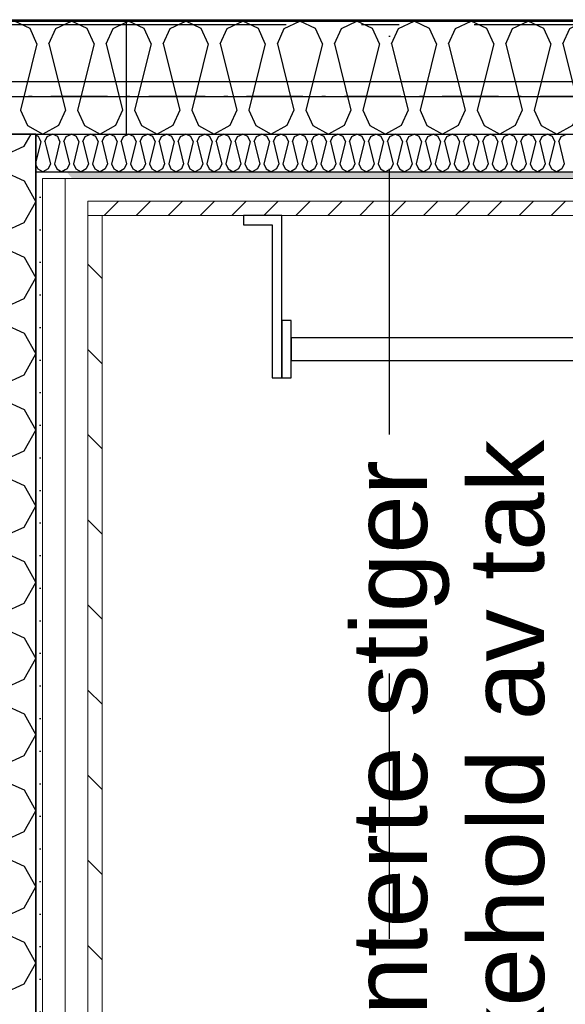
# Model space of a CAD drawing. Header units: millimetres. Extents: x -117798 to 93698, y -182207 to 252400.
# Tile 105 of 222: x -66615 to -65890, y -27118 to -25810. Entities that reach past the tile are written whole.
import ezdxf
from ezdxf.enums import TextEntityAlignment as Align

# ---------------------------------------------------------------- set-up
doc = ezdxf.new("R2010")
doc.units = ezdxf.units.MM
doc.header["$LTSCALE"] = 0.5
doc.header["$MEASUREMENT"] = 0
for name, pattern in [('Akselinje', [1500, 1000, -200, 100, -200]), ('Over snittplan', [260, 150, -50, 10, -50]), ('PLINE', [0]), ('Prikk & stiplet', [1340.555525, 705.555534, -352.777767, 0, -282.222223])]:
    doc.linetypes.add(name, pattern=pattern)
for name, color, linetype in [('223- Bjelker', 7, 'Continuous'), ('232- Ikke-bærende yttervegger', 7, 'Continuous'), ('232- Ikke-bærende yttervegger (Skravur)', 7, 'Continuous'), ('232- Ikke-bærende yttervegger (Skravur)(Nye konstruksjoner)', 7, 'Continuous'), ('232- Ikke-bærende yttervegger(Nye konstruksjoner)', 7, 'Continuous'), ('235- Utvendig kledning og overflate (Skravur)(Nye konstruksjoner)', 7, 'Continuous'), ('251- Frittbærende dekker', 7, 'Continuous'), ('261- Primærkonstruksjon (tak)', 7, 'Continuous'), ('261- Primærkonstruksjon (tak)(Nye konstruksjoner)', 7, 'Continuous'), ('262- Taktekking(Nye konstruksjoner)', 7, 'Continuous'), ('282- Utvendige trapper(Nye konstruksjoner)', 7, 'Continuous'), ('82-- Modullinjer', 7, 'Continuous'), ('852- Snittmarkør', 7, 'Continuous')]:
    doc.layers.add(name, color=color, linetype=linetype)
doc.layers.add('235- Utvendig kledning og overflate(Nye konstruksjoner)', color=7, linetype='Continuous', lineweight=0)
doc.styles.add('GENERATED_STYLE_1', font='arial.ttf')
doc.styles.add('GENERATED_STYLE_4', font='arial.ttf')
pattern_1 = [(45, (0, 0), (-21.213203, 21.213203), [])]
pattern_2 = [(0, (0, 0), (0, 43.30127), [0, -25]), (0, (12.5, 21.65), (0, 43.30127), [0, -25])]

# ---------------------------------------------------------------- blocks, each defined once
blk = doc.blocks.new('*X366')
at = {"layer": '232- Ikke-bærende yttervegger (Skravur)(Nye konstruksjoner)', "linetype": 'PLINE'}
for p, q in [((-66608.6, -25978.2), (-66599.5, -25961.9)), ((-66635.7, -25990.6), (-66608.6, -25978.2)), ((-66635.7, -26011.8), (-66608.6, -26024.2)), ((-66608.6, -26024.2), (-66593.2, -26051.8)), ((-66608.6, -26079.4), (-66593.2, -26051.8)), ((-66635.7, -26091.7), (-66608.6, -26079.4)), ((-66635.7, -26113), (-66608.6, -26125.3)), ((-66608.6, -26125.3), (-66593.2, -26153)), ((-66608.6, -26180.6), (-66593.2, -26153)), ((-66635.7, -26192.9), (-66608.6, -26180.6)), ((-66635.7, -26214.2), (-66608.6, -26226.5)), ((-66608.6, -26226.5), (-66593.2, -26254.1)), ((-66608.6, -26281.8), (-66593.2, -26254.1)), ((-66635.7, -26294.1), (-66608.6, -26281.8)), ((-66635.7, -26315.3), (-66608.6, -26327.7)), ((-66608.6, -26327.7), (-66593.2, -26355.3)), ((-66608.6, -26382.9), (-66593.2, -26355.3)), ((-66635.7, -26395.3), (-66608.6, -26382.9)), ((-66635.7, -26416.5), (-66608.6, -26428.8)), ((-66608.6, -26428.8), (-66593.2, -26456.5)), ((-66608.6, -26484.1), (-66593.2, -26456.5)), ((-66635.7, -26496.4), (-66608.6, -26484.1)), ((-66635.7, -26517.7), (-66608.6, -26530)), ((-66608.6, -26530), (-66593.2, -26557.6)), ((-66608.6, -26585.3), (-66593.2, -26557.6)), ((-66635.7, -26597.6), (-66608.6, -26585.3)), ((-66635.7, -26618.9), (-66608.6, -26631.2)), ((-66608.6, -26631.2), (-66593.2, -26658.8)), ((-66608.6, -26686.4), (-66593.2, -26658.8)), ((-66635.7, -26698.8), (-66608.6, -26686.4)), ((-66635.7, -26720), (-66608.6, -26732.4)), ((-66608.6, -26732.4), (-66593.2, -26760)), ((-66608.6, -26787.6), (-66593.2, -26760)), ((-66635.7, -26799.9), (-66608.6, -26787.6)), ((-66635.7, -26821.2), (-66608.6, -26833.5)), ((-66608.6, -26833.5), (-66593.2, -26861.2)), ((-66608.6, -26888.8), (-66593.2, -26861.2)), ((-66635.7, -26901.1), (-66608.6, -26888.8)), ((-66635.7, -26922.4), (-66608.6, -26934.7)), ((-66608.6, -26934.7), (-66593.2, -26962.3)), ((-66608.6, -26990), (-66593.2, -26962.3)), ((-66635.7, -27002.3), (-66608.6, -26990)), ((-66635.7, -27023.5), (-66608.6, -27035.9)), ((-66608.6, -27035.9), (-66593.2, -27063.5)), ((-66608.6, -27091.1), (-66593.2, -27063.5)), ((-66635.7, -27103.5), (-66608.6, -27091.1))]:
    blk.add_line(p, q, dxfattribs=at)
blk = doc.blocks.new('*X422')
at = {"layer": '235- Utvendig kledning og overflate (Skravur)(Nye konstruksjoner)', "linetype": 'PLINE'}
for p, q in [((-66591.1, -25964.5), (-66593.2, -25963.5)), ((-66586.5, -25972), (-66588.3, -25967.9)), ((-66586.5, -25972), (-66593.2, -25998.8)), ((-66593.2, -26002.7), (-66590.7, -26008.1)), ((-66590.7, -26008.1), (-66584.2, -26011.7))]:
    blk.add_line(p, q, dxfattribs=at)
blk = doc.blocks.new('*X423')
at = {"layer": '235- Utvendig kledning og overflate (Skravur)(Nye konstruksjoner)', "linetype": 'PLINE'}
for p, q in [((-66579.4, -25978.8), (-66573.8, -26001.3)), ((-66566.8, -25994.3), (-66568.5, -26001.3)), ((-66576.9, -26008.1), (-66583.8, -26011.9)), ((-66573.8, -26001.3), (-66576.9, -26008.1)), ((-66568.5, -26001.3), (-66565.4, -26008.1)), ((-66565.4, -26008.1), (-66558.5, -26011.9)), ((-66554.3, -26009.6), (-66558.5, -26011.9)), ((-66584.2, -26011.7), (-66583.8, -26011.9))]:
    blk.add_line(p, q, dxfattribs=at)
blk = doc.blocks.new('*X424')
at = {"layer": '235- Utvendig kledning og overflate (Skravur)(Nye konstruksjoner)', "linetype": 'PLINE'}
for p, q in [((-66589.5, -25965.2), (-66591.1, -25964.5)), ((-66588.3, -25967.9), (-66589.5, -25965.2)), ((-66581.1, -25972), (-66578.1, -25965.2)), ((-66578.1, -25965.2), (-66571.2, -25961.9)), ((-66564.2, -25965.2), (-66571.2, -25961.9)), ((-66561.2, -25972), (-66564.2, -25965.2)), ((-66555.9, -25972), (-66552.8, -25965.2)), ((-66552.8, -25965.2), (-66545.9, -25961.9)), ((-66539, -25965.2), (-66545.9, -25961.9)), ((-66535.9, -25972), (-66539, -25965.2)), ((-66530.6, -25972), (-66527.5, -25965.2)), ((-66527.5, -25965.2), (-66520.6, -25961.9)), ((-66513.7, -25965.2), (-66520.6, -25961.9)), ((-66510.6, -25972), (-66513.7, -25965.2)), ((-66505.3, -25972), (-66502.2, -25965.2)), ((-66502.2, -25965.2), (-66495.3, -25961.9)), ((-66488.4, -25965.2), (-66495.3, -25961.9)), ((-66485.3, -25972), (-66488.4, -25965.2)), ((-66480, -25972), (-66476.9, -25965.2)), ((-66476.9, -25965.2), (-66470, -25961.9)), ((-66463.1, -25965.2), (-66470, -25961.9)), ((-66460, -25972), (-66463.1, -25965.2)), ((-66454.7, -25972), (-66451.6, -25965.2)), ((-66451.6, -25965.2), (-66444.7, -25961.9)), ((-66437.8, -25965.2), (-66444.7, -25961.9)), ((-66434.7, -25972), (-66437.8, -25965.2)), ((-66429.4, -25972), (-66426.3, -25965.2)), ((-66426.3, -25965.2), (-66419.4, -25961.9)), ((-66412.5, -25965.2), (-66419.4, -25961.9)), ((-66409.4, -25972), (-66412.5, -25965.2)), ((-66404.1, -25972), (-66401, -25965.2)), ((-66401, -25965.2), (-66394.1, -25961.9)), ((-66387.2, -25965.2), (-66394.1, -25961.9)), ((-66384.1, -25972), (-66387.2, -25965.2)), ((-66378.8, -25972), (-66375.7, -25965.2)), ((-66375.7, -25965.2), (-66368.8, -25961.9)), ((-66361.9, -25965.2), (-66368.8, -25961.9)), ((-66358.8, -25972), (-66361.9, -25965.2)), ((-66353.5, -25972), (-66350.4, -25965.2)), ((-66350.4, -25965.2), (-66343.5, -25961.9)), ((-66336.6, -25965.2), (-66343.5, -25961.9)), ((-66333.5, -25972), (-66336.6, -25965.2)), ((-66328.2, -25972), (-66325.1, -25965.2)), ((-66325.1, -25965.2), (-66318.2, -25961.9)), ((-66311.3, -25965.2), (-66318.2, -25961.9)), ((-66308.2, -25972), (-66311.3, -25965.2)), ((-66302.9, -25972), (-66299.8, -25965.2)), ((-66299.8, -25965.2), (-66292.9, -25961.9)), ((-66286, -25965.2), (-66292.9, -25961.9)), ((-66282.9, -25972), (-66286, -25965.2)), ((-66277.6, -25972), (-66274.5, -25965.2)), ((-66274.5, -25965.2), (-66267.6, -25961.9)), ((-66260.7, -25965.2), (-66267.6, -25961.9)), ((-66257.6, -25972), (-66260.7, -25965.2)), ((-66252.3, -25972), (-66249.3, -25965.2)), ((-66249.3, -25965.2), (-66242.3, -25961.9)), ((-66235.4, -25965.2), (-66242.3, -25961.9)), ((-66232.4, -25972), (-66235.4, -25965.2)), ((-66227, -25972), (-66224, -25965.2)), ((-66224, -25965.2), (-66217.1, -25961.9)), ((-66210.1, -25965.2), (-66217.1, -25961.9)), ((-66207.1, -25972), (-66210.1, -25965.2)), ((-66201.7, -25972), (-66198.7, -25965.2)), ((-66198.7, -25965.2), (-66191.8, -25961.9)), ((-66184.9, -25965.2), (-66191.8, -25961.9)), ((-66181.8, -25972), (-66184.9, -25965.2)), ((-66176.5, -25972), (-66173.4, -25965.2)), ((-66173.4, -25965.2), (-66166.5, -25961.9)), ((-66159.6, -25965.2), (-66166.5, -25961.9)), ((-66156.5, -25972), (-66159.6, -25965.2)), ((-66151.2, -25972), (-66148.1, -25965.2)), ((-66148.1, -25965.2), (-66141.2, -25961.9)), ((-66134.3, -25965.2), (-66141.2, -25961.9)), ((-66131.2, -25972), (-66134.3, -25965.2)), ((-66125.9, -25972), (-66122.8, -25965.2)), ((-66122.8, -25965.2), (-66115.9, -25961.9)), ((-66109, -25965.2), (-66115.9, -25961.9)), ((-66105.9, -25972), (-66109, -25965.2)), ((-66100.6, -25972), (-66097.5, -25965.2)), ((-66097.5, -25965.2), (-66090.6, -25961.9)), ((-66083.7, -25965.2), (-66090.6, -25961.9)), ((-66080.6, -25972), (-66083.7, -25965.2)), ((-66075.3, -25972), (-66072.2, -25965.2)), ((-66072.2, -25965.2), (-66065.3, -25961.9)), ((-66058.4, -25965.2), (-66065.3, -25961.9)), ((-66055.3, -25972), (-66058.4, -25965.2)), ((-66050, -25972), (-66046.9, -25965.2)), ((-66046.9, -25965.2), (-66040, -25961.9)), ((-66033.1, -25965.2), (-66040, -25961.9)), ((-66030, -25972), (-66033.1, -25965.2)), ((-66024.7, -25972), (-66021.6, -25965.2)), ((-66021.6, -25965.2), (-66014.7, -25961.9)), ((-66007.8, -25965.2), (-66014.7, -25961.9)), ((-66004.7, -25972), (-66007.8, -25965.2)), ((-65999.4, -25972), (-65996.3, -25965.2)), ((-65996.3, -25965.2), (-65989.4, -25961.9)), ((-65982.5, -25965.2), (-65989.4, -25961.9)), ((-65979.4, -25972), (-65982.5, -25965.2)), ((-65974.1, -25972), (-65971, -25965.2)), ((-65971, -25965.2), (-65964.1, -25961.9)), ((-65957.2, -25965.2), (-65964.1, -25961.9)), ((-65954.1, -25972), (-65957.2, -25965.2)), ((-65948.8, -25972), (-65945.7, -25965.2)), ((-65945.7, -25965.2), (-65938.8, -25961.9)), ((-65931.9, -25965.2), (-65938.8, -25961.9)), ((-65928.8, -25972), (-65931.9, -25965.2)), ((-65923.5, -25972), (-65920.4, -25965.2)), ((-65920.4, -25965.2), (-65913.5, -25961.9)), ((-65906.6, -25965.2), (-65913.5, -25961.9)), ((-65903.5, -25972), (-65906.6, -25965.2)), ((-65898.2, -25972), (-65895.2, -25965.2)), ((-65895.2, -25965.2), (-65888.2, -25961.9)), ((-66581.1, -25972), (-66579.4, -25978.8)), ((-66561.2, -25972), (-66566.8, -25994.3)), ((-66555.9, -25972), (-66548.5, -26001.3)), ((-66535.9, -25972), (-66543.2, -26001.3)), ((-66530.6, -25972), (-66523.2, -26001.3)), ((-66510.6, -25972), (-66517.9, -26001.3)), ((-66505.3, -25972), (-66497.9, -26001.3)), ((-66485.3, -25972), (-66492.6, -26001.3)), ((-66480, -25972), (-66472.6, -26001.3)), ((-66460, -25972), (-66467.3, -26001.3)), ((-66454.7, -25972), (-66447.3, -26001.3)), ((-66434.7, -25972), (-66442, -26001.3)), ((-66429.4, -25972), (-66422.1, -26001.3)), ((-66409.4, -25972), (-66416.7, -26001.3)), ((-66404.1, -25972), (-66396.8, -26001.3)), ((-66384.1, -25972), (-66391.4, -26001.3)), ((-66378.8, -25972), (-66371.5, -26001.3)), ((-66358.8, -25972), (-66366.2, -26001.3)), ((-66353.5, -25972), (-66346.2, -26001.3)), ((-66333.5, -25972), (-66340.9, -26001.3)), ((-66328.2, -25972), (-66320.9, -26001.3)), ((-66308.2, -25972), (-66315.6, -26001.3)), ((-66302.9, -25972), (-66295.6, -26001.3)), ((-66282.9, -25972), (-66290.3, -26001.3)), ((-66277.6, -25972), (-66270.3, -26001.3)), ((-66257.6, -25972), (-66265, -26001.3)), ((-66252.3, -25972), (-66245, -26001.3)), ((-66232.4, -25972), (-66239.7, -26001.3)), ((-66227, -25972), (-66219.7, -26001.3)), ((-66207.1, -25972), (-66214.4, -26001.3)), ((-66201.7, -25972), (-66194.4, -26001.3)), ((-66181.8, -25972), (-66189.1, -26001.3)), ((-66176.5, -25972), (-66169.1, -26001.3)), ((-66156.5, -25972), (-66163.8, -26001.3)), ((-66151.2, -25972), (-66143.8, -26001.3)), ((-66131.2, -25972), (-66138.5, -26001.3)), ((-66125.9, -25972), (-66118.5, -26001.3)), ((-66105.9, -25972), (-66113.2, -26001.3)), ((-66100.6, -25972), (-66093.2, -26001.3)), ((-66080.6, -25972), (-66087.9, -26001.3)), ((-66075.3, -25972), (-66068, -26001.3)), ((-66055.3, -25972), (-66062.6, -26001.3)), ((-66050, -25972), (-66042.7, -26001.3)), ((-66030, -25972), (-66037.3, -26001.3)), ((-66024.7, -25972), (-66017.4, -26001.3)), ((-66004.7, -25972), (-66012.1, -26001.3)), ((-65999.4, -25972), (-65992.1, -26001.3)), ((-65979.4, -25972), (-65986.8, -26001.3)), ((-65974.1, -25972), (-65966.8, -26001.3)), ((-65954.1, -25972), (-65961.5, -26001.3)), ((-65948.8, -25972), (-65941.5, -26001.3)), ((-65928.8, -25972), (-65936.2, -26001.3)), ((-65923.5, -25972), (-65916.2, -26001.3)), ((-65903.5, -25972), (-65910.9, -26001.3)), ((-65898.2, -25972), (-65890.9, -26001.3)), ((-66551.6, -26008.1), (-66554.3, -26009.6)), ((-66548.5, -26001.3), (-66551.6, -26008.1)), ((-66543.2, -26001.3), (-66540.1, -26008.1)), ((-66540.1, -26008.1), (-66533.2, -26011.9)), ((-66526.3, -26008.1), (-66533.2, -26011.9)), ((-66523.2, -26001.3), (-66526.3, -26008.1)), ((-66517.9, -26001.3), (-66514.8, -26008.1)), ((-66514.8, -26008.1), (-66507.9, -26011.9)), ((-66501, -26008.1), (-66507.9, -26011.9)), ((-66497.9, -26001.3), (-66501, -26008.1)), ((-66492.6, -26001.3), (-66489.5, -26008.1)), ((-66489.5, -26008.1), (-66482.6, -26011.9)), ((-66475.7, -26008.1), (-66482.6, -26011.9)), ((-66472.6, -26001.3), (-66475.7, -26008.1)), ((-66467.3, -26001.3), (-66464.2, -26008.1)), ((-66464.2, -26008.1), (-66457.3, -26011.9)), ((-66450.4, -26008.1), (-66457.3, -26011.9)), ((-66447.3, -26001.3), (-66450.4, -26008.1)), ((-66442, -26001.3), (-66439, -26008.1)), ((-66439, -26008.1), (-66432, -26011.9)), ((-66425.1, -26008.1), (-66432, -26011.9)), ((-66422.1, -26001.3), (-66425.1, -26008.1)), ((-66416.7, -26001.3), (-66413.7, -26008.1)), ((-66413.7, -26008.1), (-66406.8, -26011.9)), ((-66399.8, -26008.1), (-66406.8, -26011.9)), ((-66396.8, -26001.3), (-66399.8, -26008.1)), ((-66391.4, -26001.3), (-66388.4, -26008.1)), ((-66388.4, -26008.1), (-66381.5, -26011.9)), ((-66374.6, -26008.1), (-66381.5, -26011.9)), ((-66371.5, -26001.3), (-66374.6, -26008.1)), ((-66366.2, -26001.3), (-66363.1, -26008.1)), ((-66363.1, -26008.1), (-66356.2, -26011.9)), ((-66349.3, -26008.1), (-66356.2, -26011.9)), ((-66346.2, -26001.3), (-66349.3, -26008.1)), ((-66340.9, -26001.3), (-66337.8, -26008.1)), ((-66337.8, -26008.1), (-66330.9, -26011.9)), ((-66324, -26008.1), (-66330.9, -26011.9)), ((-66320.9, -26001.3), (-66324, -26008.1)), ((-66315.6, -26001.3), (-66312.5, -26008.1)), ((-66312.5, -26008.1), (-66305.6, -26011.9)), ((-66298.7, -26008.1), (-66305.6, -26011.9)), ((-66295.6, -26001.3), (-66298.7, -26008.1)), ((-66290.3, -26001.3), (-66287.2, -26008.1)), ((-66287.2, -26008.1), (-66280.3, -26011.9)), ((-66273.4, -26008.1), (-66280.3, -26011.9)), ((-66270.3, -26001.3), (-66273.4, -26008.1)), ((-66265, -26001.3), (-66261.9, -26008.1)), ((-66261.9, -26008.1), (-66255, -26011.9)), ((-66248.1, -26008.1), (-66255, -26011.9)), ((-66245, -26001.3), (-66248.1, -26008.1)), ((-66239.7, -26001.3), (-66236.6, -26008.1)), ((-66236.6, -26008.1), (-66229.7, -26011.9)), ((-66222.8, -26008.1), (-66229.7, -26011.9)), ((-66219.7, -26001.3), (-66222.8, -26008.1)), ((-66214.4, -26001.3), (-66211.3, -26008.1)), ((-66211.3, -26008.1), (-66204.4, -26011.9)), ((-66197.5, -26008.1), (-66204.4, -26011.9)), ((-66194.4, -26001.3), (-66197.5, -26008.1)), ((-66189.1, -26001.3), (-66186, -26008.1)), ((-66186, -26008.1), (-66179.1, -26011.9)), ((-66172.2, -26008.1), (-66179.1, -26011.9)), ((-66169.1, -26001.3), (-66172.2, -26008.1)), ((-66163.8, -26001.3), (-66160.7, -26008.1)), ((-66160.7, -26008.1), (-66153.8, -26011.9)), ((-66146.9, -26008.1), (-66153.8, -26011.9)), ((-66143.8, -26001.3), (-66146.9, -26008.1)), ((-66138.5, -26001.3), (-66135.4, -26008.1)), ((-66135.4, -26008.1), (-66128.5, -26011.9)), ((-66121.6, -26008.1), (-66128.5, -26011.9)), ((-66118.5, -26001.3), (-66121.6, -26008.1)), ((-66113.2, -26001.3), (-66110.1, -26008.1)), ((-66110.1, -26008.1), (-66103.2, -26011.9)), ((-66096.3, -26008.1), (-66103.2, -26011.9)), ((-66093.2, -26001.3), (-66096.3, -26008.1)), ((-66087.9, -26001.3), (-66084.8, -26008.1)), ((-66084.8, -26008.1), (-66077.9, -26011.9)), ((-66071, -26008.1), (-66077.9, -26011.9)), ((-66068, -26001.3), (-66071, -26008.1)), ((-66062.6, -26001.3), (-66059.6, -26008.1)), ((-66059.6, -26008.1), (-66052.6, -26011.9)), ((-66045.7, -26008.1), (-66052.6, -26011.9)), ((-66042.7, -26001.3), (-66045.7, -26008.1)), ((-66037.3, -26001.3), (-66034.3, -26008.1)), ((-66034.3, -26008.1), (-66027.4, -26011.9)), ((-66020.4, -26008.1), (-66027.4, -26011.9)), ((-66017.4, -26001.3), (-66020.4, -26008.1)), ((-66012.1, -26001.3), (-66009, -26008.1)), ((-66009, -26008.1), (-66002.1, -26011.9)), ((-65995.2, -26008.1), (-66002.1, -26011.9)), ((-65992.1, -26001.3), (-65995.2, -26008.1)), ((-65986.8, -26001.3), (-65983.7, -26008.1)), ((-65983.7, -26008.1), (-65976.8, -26011.9)), ((-65969.9, -26008.1), (-65976.8, -26011.9)), ((-65966.8, -26001.3), (-65969.9, -26008.1)), ((-65961.5, -26001.3), (-65958.4, -26008.1)), ((-65958.4, -26008.1), (-65951.5, -26011.9)), ((-65944.6, -26008.1), (-65951.5, -26011.9)), ((-65941.5, -26001.3), (-65944.6, -26008.1)), ((-65936.2, -26001.3), (-65933.1, -26008.1)), ((-65933.1, -26008.1), (-65926.2, -26011.9)), ((-65919.3, -26008.1), (-65926.2, -26011.9)), ((-65916.2, -26001.3), (-65919.3, -26008.1)), ((-65910.9, -26001.3), (-65907.8, -26008.1)), ((-65907.8, -26008.1), (-65900.9, -26011.9)), ((-65894, -26008.1), (-65900.9, -26011.9)), ((-65890.9, -26001.3), (-65894, -26008.1))]:
    blk.add_line(p, q, dxfattribs=at)
blk = doc.blocks.new('*X444')
at = {"layer": '232- Ikke-bærende yttervegger (Skravur)', "linetype": 'PLINE'}
for p, q in [((-66601, -25821.7), (-66621.7, -25811.9)), ((-66566.6, -25821.7), (-66545.9, -25811.9)), ((-66525.1, -25821.7), (-66545.9, -25811.9)), ((-66490.7, -25821.7), (-66473.2, -25813.4)), ((-66591.8, -25842.1), (-66601, -25821.7)), ((-66575.8, -25842.1), (-66566.6, -25821.7)), ((-66515.9, -25842.1), (-66525.1, -25821.7)), ((-66500, -25842.1), (-66490.7, -25821.7)), ((-66591.8, -25842.1), (-66613.8, -25930)), ((-66575.8, -25842.1), (-66553.8, -25930)), ((-66515.9, -25842.1), (-66537.9, -25930)), ((-66500, -25842.1), (-66478, -25930)), ((-66613.8, -25930), (-66604.5, -25950.4)), ((-66553.8, -25930), (-66563.1, -25950.4)), ((-66537.9, -25930), (-66528.6, -25950.4)), ((-66478, -25930), (-66487.2, -25950.4)), ((-66604.5, -25950.4), (-66583.8, -25961.9)), ((-66563.1, -25950.4), (-66583.8, -25961.9)), ((-66528.6, -25950.4), (-66507.9, -25961.9)), ((-66487.2, -25950.4), (-66507.9, -25961.9))]:
    blk.add_line(p, q, dxfattribs=at)
blk = doc.blocks.new('*X727')
at = {"layer": '232- Ikke-bærende yttervegger (Skravur)(Nye konstruksjoner)', "linetype": 'PLINE'}
for p, q in [((-66473.2, -25813.4), (-66470, -25811.9)), ((-66449.3, -25821.7), (-66470, -25811.9)), ((-66414.8, -25821.7), (-66394.1, -25811.9)), ((-66373.4, -25821.7), (-66394.1, -25811.9)), ((-66338.9, -25821.7), (-66318.2, -25811.9)), ((-66297.5, -25821.7), (-66318.2, -25811.9)), ((-66263.1, -25821.7), (-66242.3, -25811.9)), ((-66221.6, -25821.7), (-66242.3, -25811.9)), ((-66187.2, -25821.7), (-66166.5, -25811.9)), ((-66145.7, -25821.7), (-66166.5, -25811.9)), ((-66111.3, -25821.7), (-66090.6, -25811.9)), ((-66069.9, -25821.7), (-66090.6, -25811.9)), ((-66035.4, -25821.7), (-66014.7, -25811.9)), ((-65994, -25821.7), (-66014.7, -25811.9)), ((-65959.6, -25821.7), (-65938.8, -25811.9)), ((-65918.1, -25821.7), (-65938.8, -25811.9)), ((-65883.7, -25821.7), (-65863, -25811.9)), ((-65842.2, -25821.7), (-65863, -25811.9)), ((-65807.8, -25821.7), (-65787.1, -25811.9)), ((-65766.4, -25821.7), (-65787.1, -25811.9)), ((-65731.9, -25821.7), (-65711.2, -25811.9)), ((-65690.5, -25821.7), (-65711.2, -25811.9)), ((-65656, -25821.7), (-65635.3, -25811.9)), ((-65614.6, -25821.7), (-65635.3, -25811.9)), ((-65580.2, -25821.7), (-65559.4, -25811.9)), ((-65538.7, -25821.7), (-65559.4, -25811.9)), ((-65504.3, -25821.7), (-65483.6, -25811.9)), ((-65462.8, -25821.7), (-65483.6, -25811.9)), ((-65428.4, -25821.7), (-65407.7, -25811.9)), ((-65387, -25821.7), (-65407.7, -25811.9)), ((-65352.5, -25821.7), (-65331.8, -25811.9)), ((-65311.1, -25821.7), (-65331.8, -25811.9)), ((-66440, -25842.1), (-66449.3, -25821.7)), ((-66424.1, -25842.1), (-66414.8, -25821.7)), ((-66364.1, -25842.1), (-66373.4, -25821.7)), ((-66348.2, -25842.1), (-66338.9, -25821.7)), ((-66288.3, -25842.1), (-66297.5, -25821.7)), ((-66272.3, -25842.1), (-66263.1, -25821.7)), ((-66212.4, -25842.1), (-66221.6, -25821.7)), ((-66196.4, -25842.1), (-66187.2, -25821.7)), ((-66136.5, -25842.1), (-66145.7, -25821.7)), ((-66120.6, -25842.1), (-66111.3, -25821.7)), ((-66060.6, -25842.1), (-66069.9, -25821.7)), ((-66044.7, -25842.1), (-66035.4, -25821.7)), ((-65984.7, -25842.1), (-65994, -25821.7)), ((-65968.8, -25842.1), (-65959.6, -25821.7)), ((-65908.9, -25842.1), (-65918.1, -25821.7)), ((-65892.9, -25842.1), (-65883.7, -25821.7)), ((-65833, -25842.1), (-65842.2, -25821.7)), ((-65817, -25842.1), (-65807.8, -25821.7)), ((-65757.1, -25842.1), (-65766.4, -25821.7)), ((-65741.2, -25842.1), (-65731.9, -25821.7)), ((-65681.2, -25842.1), (-65690.5, -25821.7)), ((-65665.3, -25842.1), (-65656, -25821.7)), ((-65605.3, -25842.1), (-65614.6, -25821.7)), ((-65589.4, -25842.1), (-65580.2, -25821.7)), ((-65529.5, -25842.1), (-65538.7, -25821.7)), ((-65513.5, -25842.1), (-65504.3, -25821.7)), ((-65453.6, -25842.1), (-65462.8, -25821.7)), ((-65437.6, -25842.1), (-65428.4, -25821.7)), ((-65377.7, -25842.1), (-65387, -25821.7)), ((-65361.8, -25842.1), (-65352.5, -25821.7)), ((-65301.8, -25842.1), (-65311.1, -25821.7)), ((-65285.9, -25842.1), (-65276.6, -25821.7)), ((-65276.6, -25821.7), (-65273.2, -25820.1)), ((-66440, -25842.1), (-66462, -25930)), ((-66424.1, -25842.1), (-66402.1, -25930)), ((-66364.1, -25842.1), (-66386.1, -25930)), ((-66348.2, -25842.1), (-66326.2, -25930)), ((-66288.3, -25842.1), (-66310.3, -25930)), ((-66272.3, -25842.1), (-66250.3, -25930)), ((-66212.4, -25842.1), (-66234.4, -25930)), ((-66196.4, -25842.1), (-66174.4, -25930)), ((-66136.5, -25842.1), (-66158.5, -25930)), ((-66120.6, -25842.1), (-66098.6, -25930)), ((-66060.6, -25842.1), (-66082.6, -25930)), ((-66044.7, -25842.1), (-66022.7, -25930)), ((-65984.7, -25842.1), (-66006.7, -25930)), ((-65968.8, -25842.1), (-65946.8, -25930)), ((-65908.9, -25842.1), (-65930.9, -25930)), ((-65892.9, -25842.1), (-65870.9, -25930)), ((-65833, -25842.1), (-65855, -25930)), ((-65817, -25842.1), (-65795, -25930)), ((-65757.1, -25842.1), (-65779.1, -25930)), ((-65741.2, -25842.1), (-65719.2, -25930)), ((-65681.2, -25842.1), (-65703.2, -25930)), ((-65665.3, -25842.1), (-65643.3, -25930)), ((-65605.3, -25842.1), (-65627.3, -25930)), ((-65589.4, -25842.1), (-65567.4, -25930)), ((-65529.5, -25842.1), (-65551.5, -25930)), ((-65513.5, -25842.1), (-65491.5, -25930)), ((-65453.6, -25842.1), (-65475.6, -25930)), ((-65437.6, -25842.1), (-65415.6, -25930)), ((-65377.7, -25842.1), (-65399.7, -25930)), ((-65361.8, -25842.1), (-65339.8, -25930)), ((-65301.8, -25842.1), (-65323.8, -25930)), ((-65285.9, -25842.1), (-65273.2, -25893)), ((-66462, -25930), (-66452.8, -25950.4)), ((-66402.1, -25930), (-66411.3, -25950.4)), ((-66386.1, -25930), (-66376.9, -25950.4)), ((-66326.2, -25930), (-66335.4, -25950.4)), ((-66310.3, -25930), (-66301, -25950.4)), ((-66250.3, -25930), (-66259.6, -25950.4)), ((-66234.4, -25930), (-66225.1, -25950.4)), ((-66174.4, -25930), (-66183.7, -25950.4)), ((-66158.5, -25930), (-66149.2, -25950.4)), ((-66098.6, -25930), (-66107.8, -25950.4)), ((-66082.6, -25930), (-66073.4, -25950.4)), ((-66022.7, -25930), (-66031.9, -25950.4)), ((-66006.7, -25930), (-65997.5, -25950.4)), ((-65946.8, -25930), (-65956, -25950.4)), ((-65930.9, -25930), (-65921.6, -25950.4)), ((-65870.9, -25930), (-65880.2, -25950.4)), ((-65855, -25930), (-65845.7, -25950.4)), ((-65795, -25930), (-65804.3, -25950.4)), ((-65779.1, -25930), (-65769.9, -25950.4)), ((-65719.2, -25930), (-65728.4, -25950.4)), ((-65703.2, -25930), (-65694, -25950.4)), ((-65643.3, -25930), (-65652.5, -25950.4)), ((-65627.3, -25930), (-65618.1, -25950.4)), ((-65567.4, -25930), (-65576.7, -25950.4)), ((-65551.5, -25930), (-65542.2, -25950.4)), ((-65491.5, -25930), (-65500.8, -25950.4)), ((-65475.6, -25930), (-65466.3, -25950.4)), ((-65415.6, -25930), (-65424.9, -25950.4)), ((-65399.7, -25930), (-65390.5, -25950.4)), ((-65339.8, -25930), (-65349, -25950.4)), ((-65323.8, -25930), (-65314.6, -25950.4)), ((-66452.8, -25950.4), (-66432, -25961.9)), ((-66411.3, -25950.4), (-66432, -25961.9)), ((-66376.9, -25950.4), (-66356.2, -25961.9)), ((-66335.4, -25950.4), (-66356.2, -25961.9)), ((-66301, -25950.4), (-66280.3, -25961.9)), ((-66259.6, -25950.4), (-66280.3, -25961.9)), ((-66225.1, -25950.4), (-66204.4, -25961.9)), ((-66183.7, -25950.4), (-66204.4, -25961.9)), ((-66149.2, -25950.4), (-66128.5, -25961.9)), ((-66107.8, -25950.4), (-66128.5, -25961.9)), ((-66073.4, -25950.4), (-66052.6, -25961.9)), ((-66031.9, -25950.4), (-66052.6, -25961.9)), ((-65997.5, -25950.4), (-65976.8, -25961.9)), ((-65956, -25950.4), (-65976.8, -25961.9)), ((-65921.6, -25950.4), (-65900.9, -25961.9)), ((-65880.2, -25950.4), (-65900.9, -25961.9)), ((-65845.7, -25950.4), (-65825, -25961.9)), ((-65804.3, -25950.4), (-65825, -25961.9)), ((-65769.9, -25950.4), (-65749.1, -25961.9)), ((-65728.4, -25950.4), (-65749.1, -25961.9)), ((-65694, -25950.4), (-65673.3, -25961.9)), ((-65652.5, -25950.4), (-65673.3, -25961.9)), ((-65618.1, -25950.4), (-65597.4, -25961.9)), ((-65576.7, -25950.4), (-65597.4, -25961.9)), ((-65542.2, -25950.4), (-65521.5, -25961.9)), ((-65500.8, -25950.4), (-65521.5, -25961.9)), ((-65466.3, -25950.4), (-65445.6, -25961.9)), ((-65424.9, -25950.4), (-65445.6, -25961.9)), ((-65390.5, -25950.4), (-65369.7, -25961.9)), ((-65349, -25950.4), (-65369.7, -25961.9)), ((-65314.6, -25950.4), (-65293.9, -25961.9)), ((-65273.2, -25950.4), (-65293.9, -25961.9))]:
    blk.add_line(p, q, dxfattribs=at)
blk = doc.blocks.new('Standard grid marker[203]', base_point=(20939.5, -25816.9))
at = {"layer": '82-- Modullinjer', "linetype": 'Akselinje'}
blk.add_line((20739.5, -25816.9), (-81321.3, -25816.9), dxfattribs=at)
at = {"layer": '82-- Modullinjer', "style": 'GENERATED_STYLE_4'}
for tag, p in [('AC_MarkerText_1_1', (-81898.8, -25856.9)), ('AC_MarkerText_1_0', (21062, -25856.9))]:
    blk.add_attdef(tag, text='', height=175, rotation=90, dxfattribs=at).set_placement(p, align=Align.TOP_CENTER)
blk = doc.blocks.new('Stige veggmontert[232]', base_point=(-65966.5, -26069.9))
at = {"layer": '282- Utvendige trapper(Nye konstruksjoner)', "linetype": 'PLINE', "flags": 128}
for points in [[(-66317.3, -26069.9), (-66317.3, -26082.6), (-66279.2, -26082.6), (-66279.2, -26285.8), (-66266.5, -26285.8), (-66266.5, -26069.9)], [(-65666.5, -26069.9), (-65666.5, -26285.8), (-65653.8, -26285.8), (-65653.8, -26082.6), (-65615.7, -26082.6), (-65615.7, -26069.9)], [(-66266.5, -26285.8), (-66253.8, -26285.8), (-66253.8, -26209.6), (-66266.5, -26209.6)], [(-65666.5, -26209.6), (-65679.2, -26209.6), (-65679.2, -26285.8), (-65666.5, -26285.8)], [(-66253.8, -26232.7), (-66253.8, -26262.7), (-65679.2, -26262.7), (-65679.2, -26232.7)]]:
    blk.add_lwpolyline(points, close=True, dxfattribs=at)

msp = doc.modelspace()

# ---------------------------------------------------------------- hatches: boundary and pattern name
at = {"layer": '232- Ikke-bærende yttervegger (Skravur)(Nye konstruksjoner)', "linetype": 'Continuous'}
msp.add_hatch(color=256, dxfattribs=at).paths.add_polyline_path([(-68573.2, -25811.9), (-65173.2, -25811.9), (-65173.2, -25809.9), (-68573.2, -25809.9)])
at = {"layer": '235- Utvendig kledning og overflate (Skravur)(Nye konstruksjoner)', "linetype": 'Continuous'}
h = msp.add_hatch(dxfattribs=at)
h.set_pattern_fill('Prikker_tett', color=256, style=0, pattern_type=2)
h.set_pattern_definition(pattern_2)
h.paths.add_polyline_path([(-66593.2, -26011.9), (-66593.2, -26020.9), (-66584.2, -26020.9), (-66584.2, -26011.9)])
h = msp.add_hatch(dxfattribs=at)
h.set_pattern_fill('Prikker_tett', color=256, style=0, pattern_type=2)
h.set_pattern_definition(pattern_2)
h.paths.add_polyline_path([(-66593.2, -26020.9), (-66593.2, -28062.9), (-66584.2, -28062.9), (-66584.2, -26020.9)])
h = msp.add_hatch(dxfattribs=at)
h.set_pattern_fill('Prikker_tett', color=256, style=0, pattern_type=2)
h.set_pattern_definition(pattern_2)
h.paths.add_polyline_path([(-66584.2, -26011.9), (-66584.2, -26020.9), (-66554.2, -26020.9), (-66554.2, -26011.9)])
h = msp.add_hatch(dxfattribs=at)
h.set_pattern_fill('Prikker_tett', color=256, style=0, pattern_type=2)
h.set_pattern_definition(pattern_2)
h.paths.add_polyline_path([(-66554.2, -26011.9), (-66554.2, -26020.9), (-66545.1, -26020.9), (-66552.4, -26011.9)])
h = msp.add_hatch(dxfattribs=at)
h.set_pattern_fill('Prikker_tett', color=256, style=0, pattern_type=2)
h.set_pattern_definition(pattern_2)
h.paths.add_polyline_path([(-64143.2, -26011.9), (-66552.4, -26011.9), (-66545.1, -26020.9), (-64143.2, -26020.9)])
h = msp.add_hatch(dxfattribs=at)
h.set_pattern_fill('Skrålinjer_1', color=256, style=0, pattern_type=2)
h.set_pattern_definition(pattern_1)
h.paths.add_polyline_path([(-66524.2, -26069.9), (-66505.2, -26069.9), (-66520.6, -26050.9), (-66524.2, -26050.9)])
h = msp.add_hatch(dxfattribs=at)
h.set_pattern_fill('Skrålinjer_1', color=256, style=0, pattern_type=2)
h.set_pattern_definition(pattern_1)
h.paths.add_polyline_path([(-64104.2, -26050.9), (-66520.6, -26050.9), (-66505.2, -26069.9), (-64104.2, -26069.9)])
h = msp.add_hatch(dxfattribs=at)
h.set_pattern_fill('Skrålinjer_2', color=256, style=0, pattern_type=2)
h.set_pattern_definition([(135, (0, 0), (56.56854, 56.56854), [80, 0])])
h.paths.add_polyline_path([(-66524.2, -26069.9), (-66524.2, -27983.9), (-66505.2, -27983.9), (-66505.2, -26069.9)])

# ---------------------------------------------------------------- linework, layer by layer
at = {"layer": '223- Bjelker', "linetype": 'Over snittplan'}
msp.add_line((-64288.2, -25911.9), (-77768.2, -25911.9), dxfattribs=at)
at = {"layer": '232- Ikke-bærende yttervegger', "linetype": 'PLINE', "flags": 128}
for points in [[(-66473.2, -25811.9), (-68573.2, -25811.9)], [(-65273.2, -25811.9), (-66473.2, -25811.9)], [(-66473.2, -25811.9), (-66473.2, -25961.9)], [(-68573.2, -25961.9), (-66473.2, -25961.9)], [(-66473.2, -25961.9), (-65273.2, -25961.9)]]:
    msp.add_lwpolyline(points, dxfattribs=at)
at = {"layer": '232- Ikke-bærende yttervegger(Nye konstruksjoner)', "linetype": 'PLINE'}
msp.add_line((-68573.2, -25809.9), (-65173.2, -25809.9), dxfattribs=at)
at = {"layer": '232- Ikke-bærende yttervegger(Nye konstruksjoner)', "linetype": 'PLINE', "flags": 128}
for points in [[(-68573.2, -25811.9), (-65173.2, -25811.9)], [(-65273.2, -25811.9), (-66473.2, -25811.9)], [(-66593.2, -25961.9), (-66793.2, -25961.9)], [(-66593.2, -28121.9), (-66593.2, -25961.9)], [(-66473.2, -25961.9), (-65273.2, -25961.9)]]:
    msp.add_lwpolyline(points, dxfattribs=at)
at = {"layer": '235- Utvendig kledning og overflate(Nye konstruksjoner)', "linetype": 'PLINE'}
for p, q in [((-66584.2, -26011.9), (-66593.2, -26011.9)), ((-66554.2, -26011.9), (-66584.2, -26011.9)), ((-66554.2, -26020.9), (-66584.2, -26020.9)), ((-66584.2, -26020.9), (-66584.2, -28032.9)), ((-66554.2, -26020.9), (-66584.2, -26020.9)), ((-66554.2, -26011.9), (-66552.4, -26011.9)), ((-66554.2, -26020.9), (-66554.2, -26050.9)), ((-66554.2, -26020.9), (-66545.1, -26020.9)), ((-66554.2, -26020.9), (-66554.2, -26050.9)), ((-66552.4, -26011.9), (-64193.2, -26011.9)), ((-66545.1, -26020.9), (-64143.2, -26020.9)), ((-66554.2, -28002.9), (-66554.2, -26050.9)), ((-66524.2, -26050.9), (-66524.2, -26069.9)), ((-66524.2, -26050.9), (-66520.6, -26050.9)), ((-66524.2, -26050.9), (-66524.2, -26069.9)), ((-66520.6, -26050.9), (-64134.2, -26050.9)), ((-66524.2, -26069.9), (-66505.2, -26069.9)), ((-66524.2, -26069.9), (-66505.2, -26069.9)), ((-66524.2, -27983.9), (-66524.2, -26069.9))]:
    msp.add_line(p, q, dxfattribs=at)
at = {"layer": '235- Utvendig kledning og overflate(Nye konstruksjoner)', "linetype": 'PLINE', "flags": 128}
for points in [[(-66593.2, -25961.9), (-66593.2, -26011.9)], [(-64193.2, -25961.9), (-66593.2, -25961.9)], [(-66593.2, -26011.9), (-66593.2, -26020.9)], [(-66593.2, -26020.9), (-66593.2, -28062.9)], [(-66505.2, -26069.9), (-64104.2, -26069.9)], [(-66505.2, -27983.9), (-66505.2, -26069.9)]]:
    msp.add_lwpolyline(points, dxfattribs=at)
at = {"layer": '251- Frittbærende dekker', "linetype": 'PLINE', "flags": 128}
msp.add_lwpolyline([(-64973.2, -25891.9), (-64973.2, -12116.9), (-68773.2, -12116.9), (-68773.2, -25891.9)], close=True, dxfattribs=at)
at = {"layer": '261- Primærkonstruksjon (tak)', "linetype": 'PLINE', "flags": 128}
msp.add_lwpolyline([(-69600.7, -25911.9), (-64193.2, -25911.9)], dxfattribs=at)
at = {"layer": '261- Primærkonstruksjon (tak)(Nye konstruksjoner)', "linetype": 'PLINE', "flags": 128}
for points in [[(-68823.2, -25961.9), (-66593.2, -25961.9)], [(-66593.2, -25961.9), (-66593.2, -28121.9)]]:
    msp.add_lwpolyline(points, dxfattribs=at)
at = {"layer": '262- Taktekking(Nye konstruksjoner)', "linetype": 'PLINE', "flags": 128}
for points in [[(-66593.2, -26011.9), (-64143.2, -26011.9)], [(-66593.2, -28071.9), (-66593.2, -26011.9)]]:
    msp.add_lwpolyline(points, dxfattribs=at)
at = {"layer": '852- Snittmarkør', "linetype": 'Prikk & stiplet'}
msp.add_line((-66123.2, -49153.9), (-66123.2, 6068), dxfattribs=at)

# ---------------------------------------------------------------- block references
at = {"layer": '232- Ikke-bærende yttervegger'}
msp.add_blockref('*X444', (0, 0), dxfattribs=at)
at = {"layer": '232- Ikke-bærende yttervegger(Nye konstruksjoner)'}
for name in ['*X727', '*X366']:
    msp.add_blockref(name, (0, 0), dxfattribs=at)
at = {"layer": '235- Utvendig kledning og overflate(Nye konstruksjoner)'}
for name in ['*X422', '*X424', '*X423']:
    msp.add_blockref(name, (0, 0), dxfattribs=at)
at = {"layer": '282- Utvendige trapper(Nye konstruksjoner)', "linetype": 'PLINE'}
msp.add_blockref('Stige veggmontert[232]', (-65966.5, -26069.9), dxfattribs=at)
at = {"layer": '82-- Modullinjer', "linetype": 'PLINE'}
msp.add_blockref('Standard grid marker[203]', (20939.5, -25816.9), dxfattribs=at)

# ---------------------------------------------------------------- texts
at = {"layer": '282- Utvendige trapper(Nye konstruksjoner)', "linetype": 'Continuous', "insert": (-65916.5, -27024.2), "char_height": 100, "width": 1336.791, "attachment_point": 8, "rotation": 90, "line_spacing_factor": 0.933377, "style": 'GENERATED_STYLE_1'}
msp.add_mtext('\\A1;{\\pqc;\\fArial|b0|i0|c0|p0;\\W1.000000;Veggmontert\\fArial|b0|i0|c0|p0;\\W1.000000;e\\fArial|b0|i0|c0|p0;\\W1.000000; stige\\fArial|b0|i0|c0|p0;\\W1.000000;r\\fArial|b0|i0|c0|p0;\\W1.000000; for vedlikehold av tak}', dxfattribs=at)

doc.saveas('drawing.dxf')
